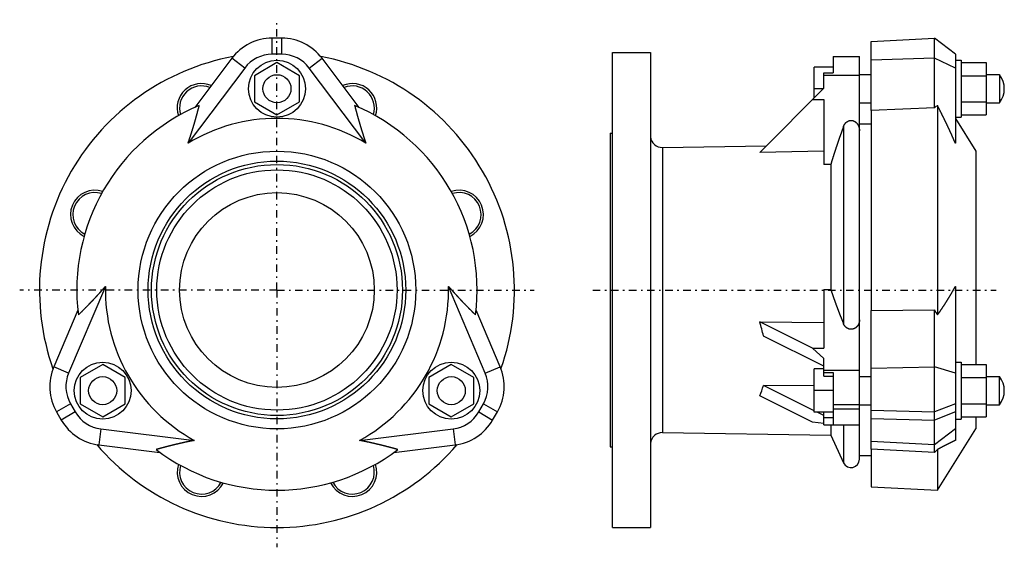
# Model space of a CAD drawing. Header units: millimetres. Extents: x -206 to 208, y -108 to 114.
import ezdxf

# ---------------------------------------------------------------- set-up
doc = ezdxf.new("R2010")
doc.units = ezdxf.units.MM
doc.header["$MEASUREMENT"] = 0
doc.linetypes.add('DASH-DOT', pattern=[7.62, 3.175, -1.905, 0.635, -1.905])
for name, color, linetype in [('18', 7, 'Continuous'), ('4', 7, 'Continuous'), ('8', 7, 'Continuous')]:
    doc.layers.add(name, color=color, linetype=linetype)

msp = doc.modelspace()

# ---------------------------------------------------------------- linework, layer by layer
at = {"color": 7, "linetype": 'Continuous', "lineweight": 30}
for p, q in [((43.31, -99.81), (43.31, 100.19)), ((43.31, 100.19), (59.31, 100.19)), ((59.31, 100.19), (59.31, -99.81)), ((-97.96, 95.91), (-107.46, 90.43)), ((-88.46, 90.43), (-97.96, 95.91)), ((136.31, 98.44), (136.31, 91.69)), ((136.31, 98.44), (147.31, 98.44)), ((147.31, -71.06), (147.31, 98.44)), ((187.69, 96.94), (190.19, 96.94)), ((190.19, 96.94), (190.19, 72.94)), ((190.19, 95.91), (200.64, 95.91)), ((200.64, 95.91), (200.64, 73.97)), ((128.31, 81.14), (128.31, 94.06)), ((136.31, 94.06), (128.31, 94.06)), ((132.31, 85.14), (132.31, 91.69)), ((132.31, 91.69), (136.31, 91.69)), ((-107.46, 90.43), (-107.46, 79.46)), ((-88.46, 79.46), (-88.46, 90.43)), ((132.31, 90.65), (147.31, 90.65)), ((147.31, 90.86), (152.31, 90.86)), ((190.19, 90.43), (200.64, 90.43)), ((200.64, 90.86), (206.31, 90.86)), ((206.31, 90.86), (206.31, 79.03)), ((132.31, 85.14), (105.33, 58.15)), ((132.11, 84.94), (128.31, 84.94)), ((-107.46, 79.46), (-97.96, 73.97)), ((-97.96, 73.97), (-88.46, 79.46)), ((127.6, 80.43), (132.31, 80.43)), ((132.31, 80.43), (132.31, 53)), ((147.31, 79.03), (152.31, 79.03)), ((190.19, 79.46), (200.64, 79.46)), ((200.64, 79.03), (206.31, 79.03)), ((152.31, 75.83), (152.31, -8.37)), ((180.17, 77.88), (180.17, -10.33)), ((187.69, 72.94), (190.19, 72.94)), ((190.19, 73.97), (200.64, 73.97)), ((140.64, 69.09), (140.64, -14.09)), ((152.31, 69.96), (147.31, 69.96)), ((42.31, 66.19), (42.31, -65.81)), ((42.31, 66.19), (43.31, 66.19)), ((64.39, 60.22), (108.1, 60.93)), ((64.39, 60.22), (64.39, -59.84)), ((132.31, 58.61), (105.33, 58.15)), ((196.31, 58.65), (196.31, -31.21)), ((135.25, 53.08), (132.31, 53)), ((135.25, 53.08), (135.25, 0.38)), ((132.31, 0.45), (132.31, -24.34)), ((132.31, 0.45), (135.25, 0.38)), ((127.6, -24.34), (105.33, -13.2)), ((105.33, -13.2), (132.31, -13.43)), ((132.31, -31.89), (106.88, -19.18)), ((127.6, -24.34), (132.31, -24.34)), ((132.31, -28.59), (127.6, -24.34)), ((132.31, -36.12), (132.31, -28.59)), ((-171.35, -31.21), (-180.85, -36.7)), ((-161.85, -36.7), (-171.35, -31.21)), ((-24.56, -31.21), (-34.06, -36.7)), ((-15.06, -36.7), (-24.56, -31.21)), ((132.31, -33.06), (128.31, -33.06)), ((128.31, -51.3), (128.31, -33.06)), ((187.69, -30.18), (190.19, -30.18)), ((190.19, -30.18), (190.19, -54.18)), ((190.19, -31.21), (200.64, -31.21)), ((200.64, -31.21), (200.64, -53.15)), ((-180.85, -36.7), (-180.85, -47.67)), ((-161.85, -47.67), (-161.85, -36.7)), ((-34.06, -36.7), (-34.06, -47.67)), ((-15.06, -47.67), (-15.06, -36.7)), ((132.31, -33.57), (147.31, -33.57)), ((132.31, -34.57), (136.31, -34.57)), ((132.31, -36.12), (136.31, -36.12)), ((136.31, -34.57), (136.31, -56.55)), ((147.31, -36.27), (152.31, -36.27)), ((190.19, -36.7), (200.64, -36.7)), ((200.64, -36.27), (206.31, -36.27)), ((206.31, -48.1), (206.31, -36.27)), ((128.31, -50.67), (106.88, -39.96)), ((128.31, -40.14), (106.88, -39.96)), ((127.6, -55.52), (105.33, -44.38)), ((136.31, -42.18), (128.31, -42.18)), ((-180.85, -47.67), (-171.35, -53.15)), ((-171.35, -53.15), (-161.85, -47.67)), ((-34.06, -47.67), (-24.56, -53.15)), ((-24.56, -53.15), (-15.06, -47.67)), ((136.31, -48.07), (147.31, -48.07)), ((147.31, -48.1), (152.31, -48.1)), ((190.19, -47.67), (200.64, -47.67)), ((200.64, -48.1), (206.31, -48.1)), ((136.31, -51.3), (128.31, -51.3)), ((132.31, -52.67), (129.57, -51.3)), ((132.31, -53.44), (132.31, -51.3)), ((132.31, -53.44), (136.31, -53.44)), ((132.31, -56.55), (132.31, -53.44)), ((136.31, -49.8), (147.31, -49.8)), ((190.19, -53.15), (200.64, -53.15)), ((196.31, -53.15), (196.31, -58.27)), ((132.31, -55.97), (127.6, -55.52)), ((132.31, -56.55), (147.31, -56.55)), ((135.25, -56.55), (135.25, -60.99)), ((140.64, -56.55), (140.64, -72.54)), ((187.69, -54.18), (190.19, -54.18)), ((64.39, -59.84), (135.25, -60.99)), ((135.25, -60.99), (140.64, -72.54)), ((180.17, -84.1), (196.31, -58.27)), ((42.31, -65.81), (43.31, -65.81)), ((152.31, -69.58), (147.31, -69.58)), ((152.31, -66.88), (152.31, -82.64)), ((180.17, -66.98), (180.17, -84.1)), ((43.31, -99.81), (59.31, -99.81))]:
    msp.add_line(p, q, dxfattribs=at)
for centre, radius in [((-97.96, 84.94), 12), ((-97.96, 84.94), 5.91), ((-97.96, 0.19), 58.46), ((-97.96, 0.19), 54.25), ((-97.96, 0.19), 52.84), ((-97.96, 0.19), 50.58), ((-97.96, 0.19), 41), ((-171.35, -42.18), 12), ((-24.56, -42.18), 12), ((-171.35, -42.18), 5.91), ((-24.56, -42.18), 5.91)]:
    msp.add_circle(centre, radius, dxfattribs=at)
for centre, radius, start, end in [((-97.96, 0.19), 100, 100.6346, 199.3654), ((-97.96, 0.19), 100, 340.6256, 79.3788), ((-129.72, 76.87), 10.25, 66.3727, 198.7729), ((-66.19, 76.87), 10.25, 341.2272, 113.6272), ((198.56, 84.94), 9.75, 322.6368, 37.3632), ((-129.72, 76.87), 9.25, 67.8607, 197.6222), ((-66.19, 76.87), 9.25, 342.3778, 112.1389), ((-97.96, 0.19), 84.29, 112.8305, 187.1695), ((-97.96, 0.19), 84.29, 352.8305, 67.1695), ((64.31, 65.22), 5, 186.0619, 270.9289), ((-174.64, 31.95), 10.25, 71.2235, 243.7765), ((-21.27, 31.95), 10.25, 296.2238, 108.7765), ((-174.64, 31.95), 9.25, 72.3721, 242.6143), ((-21.27, 31.95), 9.25, 297.3861, 107.628), ((198.56, -42.18), 9.75, 322.6368, 37.3632), ((64.31, -64.84), 5, 89.0711, 174.9484), ((-97.96, 0.19), 100, 220.6212, 319.3744), ((-97.96, 0.19), 84.29, 232.8305, 307.1695), ((-129.72, -76.49), 10.25, 161.2581, 333.7422), ((-129.72, -76.49), 9.25, 162.3567, 332.6445), ((-66.19, -76.49), 10.25, 206.258, 18.742), ((-66.19, -76.49), 9.25, 207.3559, 17.6434), ((143.81, -71.06), 3.5, 205, 0)]:
    msp.add_arc(centre, radius, start, end, dxfattribs=at)
for start_param, end_param in [(0.725659, 0.829436), (0.217534, 0.321311)]:
    msp.add_ellipse((48.33, -0.29), major_axis=(51.76, -51.75), ratio=0.577312, start_param=start_param, end_param=end_param, dxfattribs=at)
for points, start_tangent, end_tangent in [([(140.64, 69.09), (140.66, 69.15), (140.68, 69.2), (140.7, 69.26), (140.73, 69.31), (140.75, 69.37), (140.77, 69.42), (140.8, 69.48), (140.83, 69.53), (140.85, 69.58), (140.88, 69.64), (140.91, 69.69), (140.94, 69.74), (140.97, 69.79), (141, 69.84), (141.03, 69.89), (141.06, 69.95), (141.09, 70), (141.12, 70.05), (141.16, 70.09), (141.19, 70.14), (141.23, 70.19), (141.26, 70.24), (141.3, 70.29), (141.34, 70.33), (141.37, 70.38), (141.41, 70.43), (141.45, 70.47), (141.49, 70.51), (141.53, 70.56), (141.57, 70.6), (141.62, 70.64), (141.66, 70.69), (141.7, 70.73), (141.75, 70.77), (141.79, 70.81), (141.84, 70.85), (141.88, 70.88), (141.93, 70.92), (141.98, 70.96), (142.02, 70.99), (142.07, 71.03), (142.12, 71.06), (142.17, 71.09), (142.22, 71.13), (142.27, 71.16), (142.33, 71.19), (142.38, 71.22), (142.43, 71.25), (142.48, 71.27), (142.54, 71.3), (142.59, 71.32), (142.65, 71.35), (142.7, 71.37), (142.76, 71.39), (142.81, 71.42), (142.87, 71.44), (142.93, 71.45), (142.98, 71.47), (143.04, 71.49), (143.1, 71.5), (143.16, 71.52), (143.22, 71.53), (143.28, 71.54), (143.33, 71.55), (143.39, 71.56), (143.45, 71.57), (143.51, 71.58), (143.57, 71.58), (143.63, 71.59), (143.69, 71.59), (143.75, 71.59), (143.81, 71.59), (143.87, 71.59), (143.93, 71.59), (143.99, 71.59), (144.05, 71.58), (144.11, 71.58), (144.17, 71.57), (144.23, 71.56), (144.29, 71.55), (144.35, 71.54), (144.41, 71.53), (144.47, 71.52), (144.52, 71.5), (144.58, 71.49), (144.64, 71.47), (144.7, 71.45), (144.75, 71.43), (144.81, 71.41), (144.87, 71.39), (144.92, 71.37), (144.98, 71.35), (145.03, 71.32), (145.09, 71.3), (145.14, 71.27), (145.19, 71.24), (145.25, 71.22), (145.3, 71.19), (145.35, 71.16), (145.4, 71.12), (145.45, 71.09), (145.5, 71.06), (145.55, 71.03), (145.6, 70.99), (145.65, 70.95), (145.69, 70.92), (145.74, 70.88), (145.79, 70.84), (145.83, 70.8), (145.88, 70.76), (145.92, 70.72), (145.96, 70.68), (146.01, 70.64), (146.05, 70.6), (146.09, 70.56), (146.13, 70.51), (146.17, 70.47), (146.21, 70.42), (146.25, 70.38), (146.29, 70.33), (146.32, 70.28), (146.36, 70.24), (146.4, 70.19), (146.43, 70.14), (146.46, 70.09), (146.5, 70.04), (146.53, 69.99), (146.56, 69.94), (146.59, 69.89), (146.63, 69.84), (146.66, 69.79), (146.69, 69.74), (146.71, 69.68), (146.74, 69.63), (146.77, 69.58), (146.8, 69.53), (146.82, 69.47), (146.85, 69.42), (146.87, 69.36), (146.9, 69.31), (146.92, 69.25), (146.94, 69.2), (146.96, 69.14), (146.98, 69.09), (147, 69.03), (147.02, 68.98), (147.04, 68.92), (147.06, 68.86), (147.08, 68.81), (147.1, 68.75), (147.11, 68.69), (147.13, 68.63), (147.14, 68.58), (147.16, 68.52), (147.17, 68.46), (147.18, 68.4), (147.2, 68.34), (147.21, 68.29), (147.22, 68.23), (147.23, 68.17), (147.24, 68.11), (147.25, 68.05), (147.26, 67.99), (147.27, 67.93), (147.27, 67.87), (147.28, 67.81), (147.28, 67.76), (147.29, 67.7), (147.29, 67.64), (147.3, 67.58), (147.3, 67.52), (147.31, 67.46), (147.31, 67.4), (147.31, 67.34), (147.31, 67.28), (147.31, 67.22)], (0.084816, 0.22827), (-0.000039, -0.243395)), ([(140.64, 69.09), (140.56, 68.89), (140.49, 68.7), (140.42, 68.5), (140.34, 68.3), (140.27, 68.1), (140.2, 67.9), (140.13, 67.7), (140.05, 67.51), (139.98, 67.31), (139.91, 67.11), (139.84, 66.91), (139.76, 66.71), (139.69, 66.51), (139.62, 66.32), (139.55, 66.12), (139.48, 65.92), (139.4, 65.72), (139.33, 65.52), (139.26, 65.32), (139.19, 65.12), (139.12, 64.92), (139.05, 64.72), (138.98, 64.53), (138.91, 64.33), (138.84, 64.13), (138.77, 63.93), (138.7, 63.73), (138.63, 63.53), (138.56, 63.33), (138.49, 63.13), (138.42, 62.93), (138.35, 62.73), (138.28, 62.53), (138.21, 62.33), (138.15, 62.13), (138.08, 61.93), (138.01, 61.73), (137.94, 61.53), (137.87, 61.33), (137.8, 61.13), (137.74, 60.93), (137.67, 60.73), (137.6, 60.53), (137.53, 60.33), (137.47, 60.13), (137.4, 59.93), (137.33, 59.73), (137.27, 59.53), (137.2, 59.33), (137.14, 59.13), (137.07, 58.93), (137, 58.73), (136.94, 58.53), (136.87, 58.32), (136.81, 58.12), (136.74, 57.92), (136.68, 57.72), (136.62, 57.52), (136.55, 57.32), (136.49, 57.12), (136.42, 56.92), (136.36, 56.71), (136.3, 56.51), (136.23, 56.31), (136.17, 56.11), (136.11, 55.91), (136.04, 55.71), (135.98, 55.5), (135.92, 55.3), (135.86, 55.1), (135.8, 54.9), (135.74, 54.7), (135.67, 54.49), (135.61, 54.29), (135.55, 54.09), (135.49, 53.89), (135.43, 53.69), (135.37, 53.48), (135.31, 53.28), (135.25, 53.08)], (-0.310199, -0.833489), (-0.250731, -0.853283)), ([(135.25, 0.38), (135.31, 0.2), (135.37, 0.01), (135.43, -0.17), (135.49, -0.35), (135.55, -0.54), (135.61, -0.72), (135.68, -0.9), (135.74, -1.08), (135.8, -1.27), (135.86, -1.45), (135.92, -1.63), (135.98, -1.82), (136.05, -2), (136.11, -2.18), (136.17, -2.36), (136.24, -2.55), (136.3, -2.73), (136.36, -2.91), (136.43, -3.09), (136.49, -3.28), (136.55, -3.46), (136.62, -3.64), (136.68, -3.82), (136.75, -4), (136.81, -4.19), (136.88, -4.37), (136.94, -4.55), (137.01, -4.73), (137.07, -4.91), (137.14, -5.09), (137.21, -5.28), (137.27, -5.46), (137.34, -5.64), (137.4, -5.82), (137.47, -6), (137.54, -6.18), (137.61, -6.36), (137.67, -6.54), (137.74, -6.73), (137.81, -6.91), (137.88, -7.09), (137.94, -7.27), (138.01, -7.45), (138.08, -7.63), (138.15, -7.81), (138.22, -7.99), (138.29, -8.17), (138.35, -8.35), (138.42, -8.53), (138.49, -8.71), (138.56, -8.89), (138.63, -9.07), (138.7, -9.25), (138.77, -9.43), (138.84, -9.61), (138.91, -9.79), (138.98, -9.97), (139.05, -10.15), (139.12, -10.33), (139.19, -10.51), (139.26, -10.69), (139.34, -10.87), (139.41, -11.05), (139.48, -11.23), (139.55, -11.41), (139.62, -11.59), (139.69, -11.77), (139.76, -11.95), (139.84, -12.13), (139.91, -12.3), (139.98, -12.48), (140.05, -12.66), (140.13, -12.84), (140.2, -13.02), (140.27, -13.2), (140.34, -13.38), (140.42, -13.56), (140.49, -13.74), (140.56, -13.91), (140.64, -14.09)], (0.251361, -0.77313), (0.309554, -0.751746)), ([(147.31, -12.4), (147.31, -12.46), (147.31, -12.51), (147.31, -12.57), (147.3, -12.63), (147.3, -12.68), (147.3, -12.74), (147.29, -12.8), (147.29, -12.85), (147.28, -12.91), (147.28, -12.97), (147.27, -13.02), (147.26, -13.08), (147.25, -13.13), (147.24, -13.19), (147.23, -13.25), (147.22, -13.3), (147.21, -13.36), (147.2, -13.41), (147.18, -13.47), (147.17, -13.52), (147.16, -13.58), (147.14, -13.63), (147.13, -13.69), (147.11, -13.74), (147.09, -13.8), (147.07, -13.85), (147.05, -13.9), (147.04, -13.96), (147.02, -14.01), (146.99, -14.06), (146.97, -14.11), (146.95, -14.17), (146.93, -14.22), (146.9, -14.27), (146.88, -14.32), (146.85, -14.37), (146.83, -14.42), (146.8, -14.47), (146.78, -14.52), (146.75, -14.57), (146.72, -14.62), (146.69, -14.67), (146.66, -14.72), (146.63, -14.76), (146.6, -14.81), (146.56, -14.86), (146.53, -14.91), (146.5, -14.95), (146.46, -15), (146.43, -15.04), (146.39, -15.09), (146.36, -15.13), (146.32, -15.17), (146.28, -15.22), (146.24, -15.26), (146.21, -15.3), (146.17, -15.34), (146.13, -15.38), (146.09, -15.42), (146.04, -15.46), (146, -15.5), (145.96, -15.53), (145.92, -15.57), (145.87, -15.61), (145.83, -15.64), (145.78, -15.68), (145.74, -15.71), (145.69, -15.74), (145.64, -15.78), (145.6, -15.81), (145.55, -15.84), (145.5, -15.87), (145.45, -15.9), (145.4, -15.93), (145.35, -15.96), (145.3, -15.98), (145.25, -16.01), (145.2, -16.03), (145.15, -16.06), (145.1, -16.08), (145.05, -16.1), (144.99, -16.13), (144.94, -16.15), (144.89, -16.17), (144.83, -16.18), (144.78, -16.2), (144.73, -16.22), (144.67, -16.23), (144.62, -16.25), (144.56, -16.26), (144.5, -16.28), (144.45, -16.29), (144.39, -16.3), (144.34, -16.31), (144.28, -16.32), (144.22, -16.33), (144.17, -16.33), (144.11, -16.34), (144.05, -16.34), (144, -16.35), (143.94, -16.35), (143.88, -16.35), (143.83, -16.35), (143.77, -16.35), (143.71, -16.35), (143.66, -16.35), (143.6, -16.35), (143.54, -16.34), (143.49, -16.34), (143.43, -16.33), (143.37, -16.32), (143.32, -16.31), (143.26, -16.31), (143.2, -16.29), (143.15, -16.28), (143.09, -16.27), (143.04, -16.26), (142.98, -16.24), (142.93, -16.23), (142.87, -16.21), (142.82, -16.19), (142.76, -16.18), (142.71, -16.16), (142.66, -16.14), (142.6, -16.12), (142.55, -16.09), (142.5, -16.07), (142.45, -16.05), (142.4, -16.02), (142.35, -16), (142.3, -15.97), (142.25, -15.94), (142.2, -15.92), (142.15, -15.89), (142.1, -15.86), (142.05, -15.83), (142, -15.8), (141.96, -15.76), (141.91, -15.73), (141.86, -15.7), (141.82, -15.66), (141.77, -15.63), (141.73, -15.59), (141.69, -15.56), (141.64, -15.52), (141.6, -15.48), (141.56, -15.44), (141.52, -15.4), (141.48, -15.36), (141.44, -15.32), (141.4, -15.28), (141.36, -15.24), (141.32, -15.2), (141.28, -15.15), (141.25, -15.11), (141.21, -15.07), (141.18, -15.02), (141.14, -14.98), (141.11, -14.93), (141.07, -14.89), (141.04, -14.84), (141.01, -14.79), (140.98, -14.74), (140.95, -14.7), (140.92, -14.65), (140.89, -14.6), (140.86, -14.55), (140.83, -14.5), (140.81, -14.45), (140.78, -14.4), (140.75, -14.35), (140.73, -14.3), (140.71, -14.25), (140.68, -14.2), (140.66, -14.14), (140.64, -14.09)], (0.000026, -0.231644), (-0.088177, 0.214313))]:
    msp.add_spline(points, degree=3, dxfattribs=dict(at, start_tangent=start_tangent, end_tangent=end_tangent))
at = {"layer": '18', "color": 7, "linetype": 'Continuous', "lineweight": 30}
for p, q in [((-99.96, 99.42), (-99.96, 106.22)), ((-95.96, 106.22), (-99.96, 106.22)), ((-95.96, 99.42), (-95.96, 106.22)), ((152.31, 104.83), (178.86, 106.22)), ((152.31, 75.83), (152.31, 104.83)), ((178.86, 76.95), (178.86, 106.22)), ((187.69, 99.42), (178.86, 106.22)), ((-116.97, 97.74), (-132.55, 77.06)), ((-111.54, 93.64), (-116.97, 97.74)), ((-95.96, 99.42), (-99.96, 99.42)), ((-84.38, 93.64), (-78.95, 97.74)), ((-63.36, 77.06), (-78.95, 97.74)), ((178.86, 97.74), (152.31, 96.9)), ((187.69, 93.64), (178.86, 97.74)), ((187.69, 99.42), (187.69, 61.99)), ((-111.54, 93.64), (-135.39, 61.99)), ((-60.52, 61.99), (-84.38, 93.64)), ((178.86, 76.95), (152.31, 75.83)), ((187.69, 72.44), (196.31, 58.65)), ((-170.19, 1.71), (-185.68, -34.77)), ((-10.23, -34.77), (-25.72, 1.71)), ((187.69, 1.71), (187.69, -63.13)), ((-181.82, -8.29), (-191.94, -32.12)), ((-3.97, -32.12), (-14.09, -8.29)), ((152.31, -8.37), (178.86, -8.16)), ((178.86, -68.22), (178.86, -8.16)), ((152.31, -66.88), (152.31, -8.37)), ((-185.68, -34.77), (-191.94, -32.12)), ((-10.23, -34.77), (-3.97, -32.12)), ((152.31, -32.66), (178.86, -32.12)), ((187.69, -34.77), (178.86, -32.12)), ((-184.89, -47.69), (-190.78, -51.09)), ((-184.89, -47.69), (-182.89, -51.15)), ((-13.02, -51.15), (-11.02, -47.69)), ((-11.02, -47.69), (-5.14, -51.09)), ((187.69, -47.69), (178.86, -51.09)), ((-190.78, -51.09), (-188.78, -54.55)), ((-182.89, -51.15), (-188.78, -54.55)), ((-13.02, -51.15), (-7.14, -54.55)), ((-7.14, -54.55), (-5.14, -51.09)), ((152.31, -50.39), (178.86, -51.09)), ((152.31, -53.86), (178.86, -54.55)), ((187.69, -51.15), (178.86, -54.55)), ((-172.1, -58.3), (-172.93, -65.04)), ((-172.1, -58.3), (-132.75, -63.13)), ((-63.16, -63.13), (-23.81, -58.3)), ((-23.81, -58.3), (-22.98, -65.04)), ((187.69, -58.3), (178.86, -65.04)), ((-172.93, -65.04), (-147.23, -68.2)), ((-48.68, -68.2), (-22.98, -65.04)), ((178.86, -65.04), (152.31, -63.66)), ((178.86, -68.22), (152.31, -66.88)), ((152.31, -82.64), (180.17, -84.1))]:
    msp.add_line(p, q, dxfattribs=at)
for centre, radius, start, end in [((-99.96, 84.92), 21.3, 90, 143), ((-95.96, 84.92), 21.3, 37, 90), ((-99.96, 84.92), 14.5, 90, 143), ((-95.96, 84.92), 14.5, 37, 90), ((-97.96, 0.19), 72.25, 58.7919, 121.2081), ((-97.96, 0.19), 72.25, 178.7919, 241.2081), ((-97.96, 0.19), 72.25, 298.7919, 1.2081), ((-172.33, -40.44), 21.3, 157, 210), ((-23.58, -40.44), 21.3, 330, 23), ((-172.33, -40.44), 14.5, 157, 210), ((-23.58, -40.44), 14.5, 330, 23), ((-170.33, -43.9), 14.5, 210, 263), ((-25.58, -43.9), 14.5, 277, 330), ((-170.33, -43.9), 21.3, 210, 263), ((-25.58, -43.9), 21.3, 277, 330)]:
    msp.add_arc(centre, radius, start, end, dxfattribs=at)
for centre, major_axis, ratio, start_param, end_param in [((282.85, -3.49), (111.46, -72.54), 0.471002, 2.94577, 2.97009), ((282.85, -2.2), (110.97, -58.59), 0.609688, 3.921951, 3.946271), ((282.85, 6.26), (116.46, 89.41), 0.058965, 2.603091, 2.627411)]:
    msp.add_ellipse(centre, major_axis=major_axis, ratio=ratio, start_param=start_param, end_param=end_param, dxfattribs=at)
for points, start_tangent, end_tangent in [([(-135.39, 61.99), (-135.32, 62.18), (-135.26, 62.38), (-135.19, 62.57), (-135.12, 62.77), (-135.06, 62.97), (-134.99, 63.16), (-134.92, 63.36), (-134.86, 63.56), (-134.79, 63.75), (-134.73, 63.95), (-134.66, 64.15), (-134.6, 64.34), (-134.53, 64.54), (-134.47, 64.74), (-134.4, 64.93), (-134.34, 65.13), (-134.27, 65.33), (-134.21, 65.53), (-134.15, 65.72), (-134.08, 65.92), (-134.02, 66.12), (-133.96, 66.32), (-133.9, 66.51), (-133.83, 66.71), (-133.77, 66.91), (-133.71, 67.11), (-133.65, 67.31), (-133.59, 67.5), (-133.53, 67.7), (-133.47, 67.9), (-133.41, 68.1), (-133.35, 68.3), (-133.29, 68.5), (-133.23, 68.69), (-133.17, 68.89), (-133.11, 69.09), (-133.05, 69.29), (-132.99, 69.49), (-132.93, 69.69), (-132.87, 69.89), (-132.81, 70.09), (-132.75, 70.29), (-132.69, 70.48), (-132.64, 70.68), (-132.58, 70.88), (-132.52, 71.08), (-132.46, 71.28), (-132.41, 71.48), (-132.35, 71.68), (-132.29, 71.88), (-132.24, 72.08), (-132.18, 72.28), (-132.12, 72.48), (-132.07, 72.68), (-132.01, 72.88), (-131.95, 73.08), (-131.9, 73.28), (-131.84, 73.48), (-131.79, 73.68), (-131.73, 73.88), (-131.68, 74.08), (-131.62, 74.28), (-131.57, 74.48), (-131.51, 74.68), (-131.46, 74.88), (-131.41, 75.08), (-131.35, 75.28), (-131.3, 75.48), (-131.24, 75.68), (-131.19, 75.88), (-131.14, 76.08), (-131.08, 76.28), (-131.03, 76.48), (-130.98, 76.68), (-130.92, 76.88), (-130.87, 77.08), (-130.82, 77.28), (-130.77, 77.48), (-130.71, 77.68), (-130.66, 77.88)], (0.28616, 0.824836), (0.219202, 0.845096)), ([(-65.25, 77.88), (-65.2, 77.68), (-65.14, 77.48), (-65.09, 77.28), (-65.04, 77.08), (-64.99, 76.88), (-64.93, 76.68), (-64.88, 76.48), (-64.83, 76.28), (-64.77, 76.08), (-64.72, 75.88), (-64.67, 75.68), (-64.61, 75.48), (-64.56, 75.28), (-64.51, 75.08), (-64.45, 74.88), (-64.4, 74.68), (-64.34, 74.48), (-64.29, 74.28), (-64.23, 74.08), (-64.18, 73.88), (-64.12, 73.68), (-64.07, 73.48), (-64.01, 73.28), (-63.96, 73.08), (-63.9, 72.88), (-63.84, 72.68), (-63.79, 72.48), (-63.73, 72.28), (-63.68, 72.08), (-63.62, 71.88), (-63.56, 71.68), (-63.5, 71.48), (-63.45, 71.28), (-63.39, 71.08), (-63.33, 70.88), (-63.27, 70.68), (-63.22, 70.48), (-63.16, 70.29), (-63.1, 70.09), (-63.04, 69.89), (-62.98, 69.69), (-62.92, 69.49), (-62.86, 69.29), (-62.81, 69.09), (-62.75, 68.89), (-62.69, 68.69), (-62.63, 68.5), (-62.57, 68.3), (-62.51, 68.1), (-62.45, 67.9), (-62.38, 67.7), (-62.32, 67.5), (-62.26, 67.31), (-62.2, 67.11), (-62.14, 66.91), (-62.08, 66.71), (-62.01, 66.51), (-61.95, 66.32), (-61.89, 66.12), (-61.83, 65.92), (-61.76, 65.72), (-61.7, 65.53), (-61.64, 65.33), (-61.57, 65.13), (-61.51, 64.93), (-61.45, 64.74), (-61.38, 64.54), (-61.32, 64.34), (-61.25, 64.15), (-61.19, 63.95), (-61.12, 63.75), (-61.05, 63.56), (-60.99, 63.36), (-60.92, 63.16), (-60.86, 62.97), (-60.79, 62.77), (-60.72, 62.57), (-60.65, 62.38), (-60.59, 62.18), (-60.52, 61.99)], (0.219202, -0.845096), (0.28616, -0.824836)), ([(187.69, 61.99), (187.62, 62.15), (187.55, 62.32), (187.48, 62.49), (187.41, 62.66), (187.34, 62.83), (187.26, 63), (187.19, 63.17), (187.12, 63.33), (187.04, 63.5), (186.97, 63.67), (186.9, 63.84), (186.83, 64.01), (186.75, 64.17), (186.68, 64.34), (186.6, 64.51), (186.53, 64.68), (186.46, 64.84), (186.38, 65.01), (186.31, 65.18), (186.23, 65.35), (186.16, 65.51), (186.08, 65.68), (186.01, 65.85), (185.93, 66.01), (185.85, 66.18), (185.78, 66.35), (185.7, 66.52), (185.63, 66.68), (185.55, 66.85), (185.47, 67.02), (185.4, 67.18), (185.32, 67.35), (185.24, 67.51), (185.17, 67.68), (185.09, 67.85), (185.01, 68.01), (184.94, 68.18), (184.86, 68.35), (184.78, 68.51), (184.7, 68.68), (184.63, 68.84), (184.55, 69.01), (184.47, 69.17), (184.39, 69.34), (184.31, 69.51), (184.23, 69.67), (184.15, 69.84), (184.08, 70), (184, 70.17), (183.92, 70.33), (183.84, 70.5), (183.76, 70.66), (183.68, 70.83), (183.6, 70.99), (183.52, 71.16), (183.44, 71.32), (183.36, 71.49), (183.28, 71.65), (183.2, 71.82), (183.12, 71.98), (183.04, 72.15), (182.96, 72.31), (182.88, 72.48), (182.8, 72.64), (182.72, 72.81), (182.64, 72.97), (182.56, 73.14), (182.48, 73.3), (182.39, 73.46), (182.31, 73.63), (182.23, 73.79), (182.15, 73.96), (182.07, 74.12), (181.99, 74.28), (181.91, 74.45), (181.82, 74.61), (181.74, 74.78), (181.66, 74.94), (181.58, 75.1), (181.5, 75.27), (181.41, 75.43), (181.33, 75.6), (181.25, 75.76), (181.17, 75.92), (181.08, 76.09), (181, 76.25), (180.92, 76.41), (180.83, 76.58), (180.75, 76.74), (180.67, 76.9), (180.58, 77.07), (180.5, 77.23), (180.42, 77.39), (180.33, 77.56), (180.25, 77.72), (180.17, 77.88)], (-0.297475, 0.704635), (-0.349144, 0.680517)), ([(-181.59, -10.33), (-181.44, -10.18), (-181.3, -10.04), (-181.15, -9.89), (-181, -9.75), (-180.85, -9.6), (-180.71, -9.45), (-180.56, -9.31), (-180.41, -9.16), (-180.27, -9.02), (-180.12, -8.87), (-179.97, -8.72), (-179.83, -8.58), (-179.68, -8.43), (-179.53, -8.28), (-179.39, -8.14), (-179.24, -7.99), (-179.09, -7.84), (-178.95, -7.69), (-178.8, -7.55), (-178.66, -7.4), (-178.51, -7.25), (-178.37, -7.1), (-178.22, -6.96), (-178.08, -6.81), (-177.93, -6.66), (-177.79, -6.51), (-177.64, -6.36), (-177.5, -6.21), (-177.35, -6.06), (-177.21, -5.92), (-177.06, -5.77), (-176.92, -5.62), (-176.78, -5.47), (-176.63, -5.32), (-176.49, -5.17), (-176.34, -5.02), (-176.2, -4.87), (-176.06, -4.72), (-175.91, -4.57), (-175.77, -4.42), (-175.63, -4.27), (-175.49, -4.12), (-175.34, -3.97), (-175.2, -3.82), (-175.06, -3.67), (-174.92, -3.52), (-174.77, -3.36), (-174.63, -3.21), (-174.49, -3.06), (-174.35, -2.91), (-174.21, -2.76), (-174.07, -2.61), (-173.93, -2.45), (-173.79, -2.3), (-173.64, -2.15), (-173.5, -2), (-173.36, -1.84), (-173.22, -1.69), (-173.08, -1.54), (-172.94, -1.39), (-172.8, -1.23), (-172.67, -1.08), (-172.53, -0.92), (-172.39, -0.77), (-172.25, -0.62), (-172.11, -0.46), (-171.97, -0.31), (-171.83, -0.15), (-171.69, 0), (-171.56, 0.16), (-171.42, 0.31), (-171.28, 0.47), (-171.14, 0.62), (-171.01, 0.78), (-170.87, 0.93), (-170.73, 1.09), (-170.6, 1.25), (-170.46, 1.4), (-170.33, 1.56), (-170.19, 1.71)], (0.622274, 0.612382), (0.571249, 0.66024)), ([(-25.72, 1.71), (-25.59, 1.56), (-25.45, 1.4), (-25.31, 1.25), (-25.18, 1.09), (-25.04, 0.93), (-24.9, 0.78), (-24.77, 0.62), (-24.63, 0.47), (-24.49, 0.31), (-24.35, 0.16), (-24.22, 0), (-24.08, -0.15), (-23.94, -0.31), (-23.8, -0.46), (-23.66, -0.62), (-23.52, -0.77), (-23.39, -0.92), (-23.25, -1.08), (-23.11, -1.23), (-22.97, -1.39), (-22.83, -1.54), (-22.69, -1.69), (-22.55, -1.84), (-22.41, -2), (-22.27, -2.15), (-22.13, -2.3), (-21.99, -2.45), (-21.84, -2.61), (-21.7, -2.76), (-21.56, -2.91), (-21.42, -3.06), (-21.28, -3.21), (-21.14, -3.36), (-21, -3.52), (-20.85, -3.67), (-20.71, -3.82), (-20.57, -3.97), (-20.43, -4.12), (-20.28, -4.27), (-20.14, -4.42), (-20, -4.57), (-19.85, -4.72), (-19.71, -4.87), (-19.57, -5.02), (-19.42, -5.17), (-19.28, -5.32), (-19.14, -5.47), (-18.99, -5.62), (-18.85, -5.77), (-18.7, -5.92), (-18.56, -6.06), (-18.42, -6.21), (-18.27, -6.36), (-18.13, -6.51), (-17.98, -6.66), (-17.84, -6.81), (-17.69, -6.96), (-17.55, -7.1), (-17.4, -7.25), (-17.25, -7.4), (-17.11, -7.55), (-16.96, -7.69), (-16.82, -7.84), (-16.67, -7.99), (-16.52, -8.14), (-16.38, -8.28), (-16.23, -8.43), (-16.09, -8.58), (-15.94, -8.72), (-15.79, -8.87), (-15.65, -9.02), (-15.5, -9.16), (-15.35, -9.31), (-15.2, -9.45), (-15.06, -9.6), (-14.91, -9.75), (-14.76, -9.89), (-14.62, -10.04), (-14.47, -10.18), (-14.32, -10.33)], (0.571249, -0.66024), (0.622274, -0.612382)), ([(180.17, -10.33), (180.27, -10.18), (180.37, -10.04), (180.47, -9.89), (180.58, -9.75), (180.68, -9.6), (180.78, -9.46), (180.88, -9.31), (180.98, -9.17), (181.08, -9.02), (181.19, -8.87), (181.29, -8.73), (181.39, -8.58), (181.49, -8.43), (181.59, -8.29), (181.69, -8.14), (181.79, -7.99), (181.89, -7.85), (181.99, -7.7), (182.09, -7.55), (182.19, -7.41), (182.29, -7.26), (182.38, -7.11), (182.48, -6.96), (182.58, -6.81), (182.68, -6.67), (182.78, -6.52), (182.87, -6.37), (182.97, -6.22), (183.07, -6.07), (183.17, -5.92), (183.26, -5.78), (183.36, -5.63), (183.46, -5.48), (183.55, -5.33), (183.65, -5.18), (183.74, -5.03), (183.84, -4.88), (183.94, -4.73), (184.03, -4.58), (184.13, -4.43), (184.22, -4.28), (184.31, -4.13), (184.41, -3.98), (184.5, -3.83), (184.6, -3.68), (184.69, -3.52), (184.78, -3.37), (184.88, -3.22), (184.97, -3.07), (185.06, -2.92), (185.15, -2.77), (185.24, -2.61), (185.34, -2.46), (185.43, -2.31), (185.52, -2.16), (185.61, -2), (185.7, -1.85), (185.79, -1.7), (185.88, -1.54), (185.97, -1.39), (186.06, -1.24), (186.15, -1.08), (186.24, -0.93), (186.32, -0.78), (186.41, -0.62), (186.5, -0.47), (186.59, -0.31), (186.68, -0.16), (186.76, 0), (186.85, 0.15), (186.93, 0.31), (187.02, 0.46), (187.11, 0.62), (187.19, 0.78), (187.28, 0.93), (187.36, 1.09), (187.44, 1.24), (187.53, 1.4), (187.61, 1.56), (187.69, 1.71)], (0.432171, 0.610377), (0.348899, 0.661523)), ([(-132.75, -63.13), (-132.96, -63.17), (-133.16, -63.21), (-133.36, -63.25), (-133.57, -63.29), (-133.77, -63.33), (-133.97, -63.37), (-134.18, -63.41), (-134.38, -63.45), (-134.58, -63.49), (-134.79, -63.53), (-134.99, -63.57), (-135.19, -63.62), (-135.4, -63.66), (-135.6, -63.7), (-135.8, -63.74), (-136, -63.79), (-136.21, -63.83), (-136.41, -63.87), (-136.61, -63.92), (-136.82, -63.96), (-137.02, -64.01), (-137.22, -64.05), (-137.42, -64.1), (-137.63, -64.14), (-137.83, -64.19), (-138.03, -64.23), (-138.23, -64.28), (-138.43, -64.32), (-138.64, -64.37), (-138.84, -64.42), (-139.04, -64.46), (-139.24, -64.51), (-139.44, -64.56), (-139.65, -64.6), (-139.85, -64.65), (-140.05, -64.7), (-140.25, -64.75), (-140.45, -64.8), (-140.66, -64.84), (-140.86, -64.89), (-141.06, -64.94), (-141.26, -64.99), (-141.46, -65.04), (-141.66, -65.09), (-141.86, -65.14), (-142.07, -65.19), (-142.27, -65.24), (-142.47, -65.29), (-142.67, -65.34), (-142.87, -65.39), (-143.07, -65.44), (-143.27, -65.49), (-143.47, -65.54), (-143.67, -65.59), (-143.88, -65.64), (-144.08, -65.7), (-144.28, -65.75), (-144.48, -65.8), (-144.68, -65.85), (-144.88, -65.9), (-145.08, -65.96), (-145.28, -66.01), (-145.48, -66.06), (-145.68, -66.11), (-145.88, -66.17), (-146.08, -66.22), (-146.28, -66.27), (-146.48, -66.33), (-146.68, -66.38), (-146.88, -66.43), (-147.08, -66.49), (-147.28, -66.54), (-147.48, -66.6), (-147.68, -66.65), (-147.88, -66.7), (-148.08, -66.76), (-148.28, -66.81), (-148.48, -66.87), (-148.68, -66.92), (-148.88, -66.98)], (-0.857409, -0.164596), (-0.841476, -0.232714)), ([(-47.03, -66.98), (-47.23, -66.92), (-47.43, -66.87), (-47.63, -66.81), (-47.83, -66.76), (-48.03, -66.7), (-48.23, -66.65), (-48.43, -66.6), (-48.63, -66.54), (-48.83, -66.49), (-49.03, -66.43), (-49.23, -66.38), (-49.43, -66.33), (-49.63, -66.27), (-49.83, -66.22), (-50.03, -66.17), (-50.23, -66.11), (-50.43, -66.06), (-50.63, -66.01), (-50.83, -65.96), (-51.03, -65.9), (-51.23, -65.85), (-51.43, -65.8), (-51.63, -65.75), (-51.83, -65.7), (-52.04, -65.64), (-52.24, -65.59), (-52.44, -65.54), (-52.64, -65.49), (-52.84, -65.44), (-53.04, -65.39), (-53.24, -65.34), (-53.44, -65.29), (-53.64, -65.24), (-53.85, -65.19), (-54.05, -65.14), (-54.25, -65.09), (-54.45, -65.04), (-54.65, -64.99), (-54.85, -64.94), (-55.05, -64.89), (-55.26, -64.84), (-55.46, -64.8), (-55.66, -64.75), (-55.86, -64.7), (-56.06, -64.65), (-56.26, -64.6), (-56.47, -64.56), (-56.67, -64.51), (-56.87, -64.46), (-57.07, -64.42), (-57.27, -64.37), (-57.48, -64.32), (-57.68, -64.28), (-57.88, -64.23), (-58.08, -64.19), (-58.29, -64.14), (-58.49, -64.1), (-58.69, -64.05), (-58.89, -64.01), (-59.1, -63.96), (-59.3, -63.92), (-59.5, -63.87), (-59.7, -63.83), (-59.91, -63.79), (-60.11, -63.74), (-60.31, -63.7), (-60.52, -63.66), (-60.72, -63.62), (-60.92, -63.57), (-61.12, -63.53), (-61.33, -63.49), (-61.53, -63.45), (-61.73, -63.41), (-61.94, -63.37), (-62.14, -63.33), (-62.34, -63.29), (-62.55, -63.25), (-62.75, -63.21), (-62.95, -63.17), (-63.16, -63.13)], (-0.841476, 0.232714), (-0.857409, 0.164596)), ([(187.69, -63.13), (187.61, -63.16), (187.53, -63.2), (187.46, -63.24), (187.38, -63.28), (187.3, -63.32), (187.22, -63.35), (187.14, -63.39), (187.06, -63.43), (186.98, -63.47), (186.9, -63.51), (186.82, -63.55), (186.74, -63.58), (186.66, -63.62), (186.58, -63.66), (186.5, -63.7), (186.42, -63.74), (186.35, -63.78), (186.27, -63.82), (186.19, -63.86), (186.11, -63.89), (186.03, -63.93), (185.95, -63.97), (185.87, -64.01), (185.79, -64.05), (185.71, -64.09), (185.64, -64.13), (185.56, -64.17), (185.48, -64.21), (185.4, -64.25), (185.32, -64.29), (185.24, -64.33), (185.16, -64.37), (185.08, -64.41), (185.01, -64.45), (184.93, -64.49), (184.85, -64.53), (184.77, -64.57), (184.69, -64.61), (184.61, -64.65), (184.53, -64.69), (184.46, -64.73), (184.38, -64.77), (184.3, -64.81), (184.22, -64.85), (184.14, -64.89), (184.06, -64.93), (183.99, -64.97), (183.91, -65.01), (183.83, -65.05), (183.75, -65.09), (183.67, -65.13), (183.59, -65.17), (183.52, -65.21), (183.44, -65.25), (183.36, -65.29), (183.28, -65.33), (183.2, -65.37), (183.13, -65.41), (183.05, -65.45), (182.97, -65.49), (182.89, -65.54), (182.81, -65.58), (182.74, -65.62), (182.66, -65.66), (182.58, -65.7), (182.5, -65.74), (182.42, -65.78), (182.35, -65.82), (182.27, -65.86), (182.19, -65.9), (182.11, -65.94), (182.03, -65.99), (181.96, -66.03), (181.88, -66.07), (181.8, -66.11), (181.72, -66.15), (181.64, -66.19), (181.57, -66.23), (181.49, -66.27), (181.41, -66.32), (181.33, -66.36), (181.26, -66.4), (181.18, -66.44), (181.1, -66.48), (181.02, -66.52), (180.94, -66.56), (180.87, -66.61), (180.79, -66.65), (180.71, -66.69), (180.63, -66.73), (180.56, -66.77), (180.48, -66.81), (180.4, -66.85), (180.32, -66.9), (180.25, -66.94), (180.17, -66.98)], (-0.33238, -0.157129), (-0.323939, -0.173866))]:
    msp.add_spline(points, degree=3, dxfattribs=dict(at, start_tangent=start_tangent, end_tangent=end_tangent))
at = {"layer": '4', "color": 7, "linetype": 'DASH-DOT', "lineweight": 30}
for p, q in [((-97.96, 0.19), (-97.96, 114)), ((-97.96, 0.19), (-206.29, 0.19)), ((-97.96, 0.19), (-97.96, -108.14)), ((-97.96, 0.19), (10.38, 0.19)), ((35.02, 0.19), (204.91, 0.19))]:
    msp.add_line(p, q, dxfattribs=at)
at = {"layer": '8', "color": 4, "linetype": 'Continuous', "lineweight": 30}
for p, q in [((-97.96, 96.94), (-97.96, 97.44)), ((-97.96, 72.44), (-97.96, 72.94))]:
    msp.add_line(p, q, dxfattribs=at)

doc.saveas('drawing.dxf')
